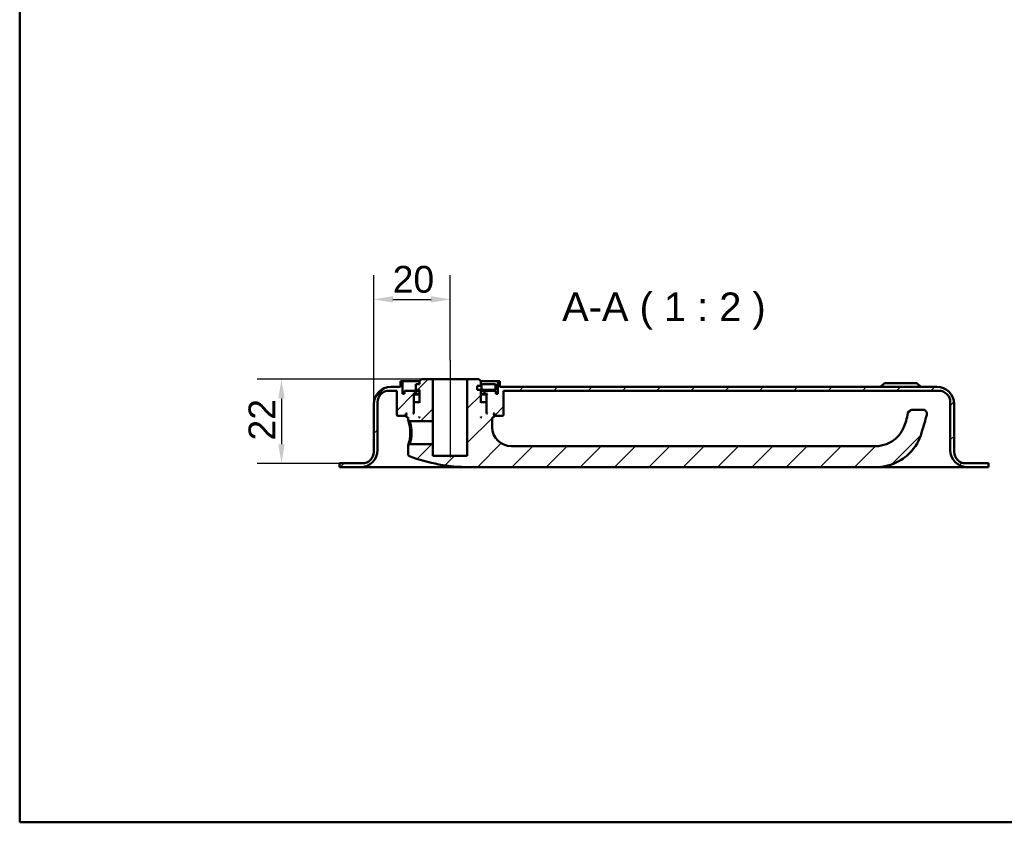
# Model space of a CAD drawing. Header units: millimetres. Extents: x 20 to 833, y 20 to 574.
# Tile 1 of 4: x 20 to 278, y 20 to 230. Entities that reach past the tile are written whole.
import ezdxf

# ---------------------------------------------------------------- set-up
doc = ezdxf.new("R2010")
doc.units = ezdxf.units.MM
doc.header["$LTSCALE"] = 2
for name, color, linetype, lineweight in [('Bemaßungen(DIN)', 7, 'Continuous', 25), ('Mittellinie(DIN)', 7, 'Continuous', 25), ('Sichtbare Kanten(DIN)', 7, 'Continuous', 50), ('Skizziergeometrie(DIN)', 7, 'Continuous', 50), ('Symbole(DIN)', 7, 'Continuous', 25)]:
    doc.layers.add(name, color=color, linetype=linetype, lineweight=lineweight)
doc.layers.add('Schraffur', color=179, linetype='Continuous', lineweight=9, true_color=0x1e1e47)
doc.styles.add('Aktuell-DINGroßer Text', font='arial.ttf')
doc.styles.add('STANDARD-DIN~0', font='arial.ttf')
doc.dimstyles.new('CAD-LAN', dxfattribs={"dimscale": 2, "dimtxt": 3.5, "dimasz": 2.5, "dimexe": 3.175, "dimexo": 0, "dimgap": 0.8, "dimtad": 1, "dimrnd": 1e-08, "dimtxsty": 'STANDARD-DIN~0', "dimcen": 0.09, "dimdle": 10, "dimclrd": 250, "dimclre": 250, "dimclrt": 250, "dimadec": 0, "dimazin": 2, "dimtfac": 1, "dimtmove": 0, "dimatfit": 3, "dimfxl": 1, "dimtolj": 1, "dimtzin": 0, "dimlwd": 25, "dimlwe": 25, "dimarcsym": 0})

# ---------------------------------------------------------------- blocks, each defined once
blk = doc.blocks.new('Ränder Standardrahmen')
at = {"layer": 'Skizziergeometrie(DIN)', "flags": 128}
blk.add_lwpolyline([(10, 10), (10, 287), (410, 287), (410, 10), (10, 10)], dxfattribs=at)
blk = doc.blocks.new('*D24')
at = {"layer": 'Bemaßungen(DIN)', "color": 250, "linetype": 'Continuous', "lineweight": 25, "true_color": 0x3f3f3f, "transparency": 16777216}
for p, q in [((112.75, 129.45), (112.75, 163.22)), ((132.75, 140.95), (132.75, 163.22)), ((117.75, 156.87), (127.75, 156.87))]:
    blk.add_line(p, q, dxfattribs=at)
at = {"layer": 'Bemaßungen(DIN)', "color": 250, "linetype": 'Continuous', "true_color": 0x3f3f3f, "transparency": 16777216}
for points in [[(117.75, 157.71), (117.75, 156.04), (112.75, 156.87)], [(127.75, 157.71), (127.75, 156.04), (132.75, 156.87)]]:
    blk.add_solid(points, dxfattribs=at)
at = {"layer": 'Defpoints', "color": 0, "linetype": 'Continuous', "transparency": 16777216}
for p in [(132.75, 156.87), (132.75, 140.95), (112.75, 129.45)]:
    blk.add_point(p, dxfattribs=at)
at = {"layer": 'Bemaßungen(DIN)', "color": 250, "linetype": 'Continuous', "lineweight": 25, "true_color": 0x3f3f3f, "transparency": 16777216, "insert": (117.69, 165.62), "char_height": 7, "attachment_point": 1, "style": 'STANDARD-DIN~0'}
blk.add_mtext('\\A1;20', dxfattribs=at)
blk = doc.blocks.new('*D25')
at = {"layer": 'Bemaßungen(DIN)', "color": 250, "linetype": 'Continuous', "lineweight": 25, "true_color": 0x3f3f3f, "transparency": 16777216}
for p, q in [((125.25, 135.95), (82.22, 135.95)), ((88.57, 130.95), (88.57, 118.95)), ((103.75, 113.95), (82.22, 113.95))]:
    blk.add_line(p, q, dxfattribs=at)
at = {"layer": 'Bemaßungen(DIN)', "color": 250, "linetype": 'Continuous', "true_color": 0x3f3f3f, "transparency": 16777216}
for points in [[(87.74, 130.95), (89.41, 130.95), (88.57, 135.95)], [(87.74, 118.95), (89.41, 118.95), (88.57, 113.95)]]:
    blk.add_solid(points, dxfattribs=at)
at = {"layer": 'Defpoints', "color": 0, "linetype": 'Continuous', "transparency": 16777216}
for p in [(125.25, 135.95), (88.57, 113.95), (103.75, 113.95)]:
    blk.add_point(p, dxfattribs=at)
at = {"layer": 'Bemaßungen(DIN)', "color": 250, "linetype": 'Continuous', "lineweight": 25, "true_color": 0x3f3f3f, "transparency": 16777216, "insert": (79.94, 119.92), "char_height": 7, "attachment_point": 1, "rotation": 90, "style": 'STANDARD-DIN~0'}
blk.add_mtext('\\A1;22', dxfattribs=at)

msp = doc.modelspace()

# ---------------------------------------------------------------- hatches: boundary and pattern name
at = {"layer": 'Schraffur'}
h = msp.add_hatch(dxfattribs=at)
h.set_pattern_fill('ANSI31', color=256, scale=50.8, style=0)
h.set_pattern_definition([(45, (0, 0), (-4.49013, 4.49013), [])])
edge = h.paths.add_edge_path()
edge.add_spline(control_points=[(121.747, 116.295), (121.749, 116.259), (121.753, 116.223), (121.768, 116.153), (121.78, 116.118), (121.826, 116.018), (121.867, 115.966), (121.957, 115.884), (122.012, 115.85), (122.071, 115.828)], knot_values=[-0.0531928, -0.0531928, -0.0531928, -0.0531928, -0.0447959, -0.0447959, -0.0363986, -0.0363986, -0.0190548, -0.0190548, -0.0000009, -0.0000009, -0.0000009, -0.0000009], degree=3, periodic=0)
edge.add_ellipse((137.747, 157.12), major_axis=(-15.675, -41.291), ratio=1, start_angle=0, end_angle=20.78805)
edge.add_line((137.747, 112.953), (244.247, 112.953))
edge.add_spline(control_points=[(244.247, 112.953), (245.3, 112.953), (246.354, 113.088), (248.393, 113.614), (249.381, 114.004), (251.755, 115.319), (253.035, 116.421), (255.607, 119.676), (256.125, 121.511), (256.753, 123.726), (257.178, 125.201), (257.601, 126.677)], knot_values=[-1.0345986, -1.0345986, -1.0345986, -1.0345986, -0.938232, -0.938232, -0.841905, -0.841905, -0.689939, -0.689939, -0.4605968, -0.4605968, 0, 0, 0, 0], degree=3, periodic=0)
edge.add_ellipse((256.64, 126.953), major_axis=(0.961, -0.276), ratio=1, start_angle=0, end_angle=106)
edge.add_line((256.64, 127.953), (253.64, 127.953))
edge.add_ellipse((253.64, 126.953), major_axis=(0, 1), ratio=1, start_angle=0, end_angle=76.78481)
edge.add_spline(control_points=[(252.666, 127.181), (252.306, 125.646), (252.026, 124.38), (251.109, 122.358), (250.558, 121.488), (248.893, 119.918), (248.004, 119.355), (246.138, 118.638), (245.191, 118.453), (244.247, 118.453)], knot_values=[-1.4743943, -1.4743943, -1.4743943, -1.4743943, -0.9712289, -0.9712289, -0.5989666, -0.5989666, -0.2834298, -0.2834298, 0, 0, 0, 0], degree=3, periodic=0)
edge.add_line((244.247, 118.453), (148.747, 118.453))
edge.add_ellipse((148.747, 123.453), major_axis=(0, -5), ratio=1, start_angle=270, end_angle=360, ccw=False)
edge.add_line((143.747, 123.453), (143.747, 125.953))
edge.add_line((143.747, 125.953), (144.047, 125.953))
edge.add_line((144.047, 125.953), (144.247, 126.153))
edge.add_line((144.247, 126.153), (144.247, 126.753))
edge.add_line((144.247, 126.753), (144.047, 126.953))
edge.add_line((144.047, 126.953), (144.347, 126.953))
edge.add_line((144.347, 126.953), (144.347, 126.453))
edge.add_line((144.347, 126.453), (144.447, 126.353))
edge.add_line((144.447, 126.353), (146.547, 126.353))
edge.add_line((146.547, 126.353), (146.747, 126.553))
edge.add_line((146.747, 126.553), (146.747, 132.953))
edge.add_line((146.747, 132.953), (260.747, 132.953))
edge.add_ellipse((260.747, 129.953), major_axis=(0, 3), ratio=1, start_angle=270, end_angle=360, ccw=False)
edge.add_line((263.747, 129.953), (263.747, 117.453))
edge.add_ellipse((268.247, 117.453), major_axis=(-4.5, 0), ratio=1, start_angle=0, end_angle=90)
edge.add_line((268.247, 112.953), (273.747, 112.953))
edge.add_line((273.747, 112.953), (273.747, 113.953))
edge.add_line((273.747, 113.953), (267.747, 113.953))
edge.add_ellipse((267.747, 116.953), major_axis=(0, -3), ratio=1, start_angle=270, end_angle=360, ccw=False)
edge.add_line((264.747, 116.953), (264.747, 129.453))
edge.add_ellipse((260.247, 129.453), major_axis=(4.5, 0), ratio=1, start_angle=0, end_angle=90)
edge.add_line((260.247, 133.953), (145.747, 133.953))
edge.add_line((145.747, 133.953), (145.747, 135.453))
edge.add_line((145.747, 135.453), (145.247, 135.453))
edge.add_line((145.247, 135.453), (145.247, 132.153))
edge.add_line((145.247, 132.153), (144.747, 132.153))
edge.add_line((144.747, 132.153), (144.747, 132.953))
edge.add_line((144.747, 132.953), (141.747, 132.953))
edge.add_line((141.747, 132.953), (141.747, 132.153))
edge.add_line((141.747, 132.153), (142.497, 132.153))
edge.add_line((142.497, 132.153), (142.297, 131.953))
edge.add_line((142.297, 131.953), (142.297, 127.153))
edge.add_line((142.297, 127.153), (142.497, 126.953))
edge.add_line((142.497, 126.953), (142.247, 126.953))
edge.add_line((142.247, 126.953), (142.247, 129.753))
edge.add_line((142.247, 129.753), (142.047, 129.953))
edge.add_line((142.047, 129.953), (140.947, 129.953))
edge.add_line((140.947, 129.953), (140.747, 129.753))
edge.add_line((140.747, 129.753), (140.747, 133.153))
edge.add_line((140.747, 133.153), (139.847, 133.153))
edge.add_line((139.847, 133.153), (139.847, 134.253))
edge.add_line((139.847, 134.253), (140.747, 134.253))
edge.add_line((140.747, 134.253), (140.747, 135.453))
edge.add_line((140.747, 135.453), (140.247, 135.953))
edge.add_line((140.247, 135.953), (137.247, 135.953))
edge.add_line((137.247, 135.953), (137.247, 115.953))
edge.add_line((137.247, 115.953), (128.247, 115.953))
edge.add_line((128.247, 115.953), (128.247, 118.953))
edge.add_line((128.247, 118.953), (122.118, 118.953))
edge.add_spline(control_points=[(122.118, 118.953), (122.056, 118.893), (121.995, 118.833), (121.871, 118.713), (121.808, 118.652), (121.747, 118.592)], knot_values=[-0.0518032, -0.0518032, -0.0518032, -0.0518032, -0.025988, -0.025988, 0, 0, 0, 0], degree=3, periodic=0)
edge.add_line((121.747, 118.592), (121.747, 116.295))
h.paths.add_polyline_path([(140.747, 126.153), (140.947, 125.953), (140.747, 125.953)], flags=0)
edge = h.paths.add_edge_path()
edge.add_ellipse((109.747, 116.953), major_axis=(3, 0), ratio=1, start_angle=270, end_angle=360)
edge.add_line((112.747, 116.953), (112.747, 129.453))
edge.add_ellipse((117.247, 129.453), major_axis=(0, 4.5), ratio=1, start_angle=0, end_angle=90, ccw=False)
edge.add_line((117.247, 133.953), (119.747, 133.953))
edge.add_line((119.747, 133.953), (119.747, 135.453))
edge.add_line((119.747, 135.453), (120.247, 135.453))
edge.add_line((120.247, 135.453), (120.247, 132.153))
edge.add_line((120.247, 132.153), (120.747, 132.153))
edge.add_line((120.747, 132.153), (120.747, 132.953))
edge.add_line((120.747, 132.953), (123.747, 132.953))
edge.add_line((123.747, 132.953), (123.747, 132.153))
edge.add_line((123.747, 132.153), (122.997, 132.153))
edge.add_line((122.997, 132.153), (123.197, 131.953))
edge.add_line((123.197, 131.953), (123.197, 127.153))
edge.add_line((123.197, 127.153), (122.997, 126.953))
edge.add_line((122.997, 126.953), (123.247, 126.953))
edge.add_line((123.247, 126.953), (123.247, 129.753))
edge.add_line((123.247, 129.753), (123.447, 129.953))
edge.add_line((123.447, 129.953), (124.547, 129.953))
edge.add_line((124.547, 129.953), (124.747, 129.753))
edge.add_line((124.747, 129.753), (124.747, 133.153))
edge.add_line((124.747, 133.153), (123.78, 133.153))
edge.add_line((123.78, 133.153), (123.78, 134.653))
edge.add_line((123.78, 134.653), (124.747, 134.653))
edge.add_line((124.747, 134.653), (124.747, 135.453))
edge.add_line((124.747, 135.453), (125.247, 135.953))
edge.add_line((125.247, 135.953), (128.247, 135.953))
edge.add_line((128.247, 135.953), (128.247, 124.953))
edge.add_line((128.247, 124.953), (122.119, 124.953))
edge.add_spline(control_points=[(122.119, 124.953), (122.058, 125.013), (121.996, 125.073), (121.872, 125.193), (121.81, 125.253), (121.747, 125.314)], knot_values=[-0.051974, -0.051974, -0.051974, -0.051974, -0.0261518, -0.0261518, -0.0001648, -0.0001648, -0.0001648, -0.0001648], degree=3, periodic=0)
edge.add_line((121.747, 125.314), (121.747, 125.953))
edge.add_line((121.747, 125.953), (121.447, 125.953))
edge.add_line((121.447, 125.953), (121.247, 126.153))
edge.add_line((121.247, 126.153), (121.247, 126.753))
edge.add_line((121.247, 126.753), (121.447, 126.953))
edge.add_line((121.447, 126.953), (121.147, 126.953))
edge.add_line((121.147, 126.953), (121.147, 126.453))
edge.add_line((121.147, 126.453), (121.047, 126.353))
edge.add_line((121.047, 126.353), (118.947, 126.353))
edge.add_line((118.947, 126.353), (118.747, 126.553))
edge.add_line((118.747, 126.553), (118.747, 132.953))
edge.add_line((118.747, 132.953), (116.747, 132.953))
edge.add_ellipse((116.747, 129.953), major_axis=(-3, 0), ratio=1, start_angle=270, end_angle=360)
edge.add_line((113.747, 129.953), (113.747, 117.453))
edge.add_ellipse((109.247, 117.453), major_axis=(0, -4.5), ratio=1, start_angle=0, end_angle=90, ccw=False)
edge.add_line((109.247, 112.953), (103.747, 112.953))
edge.add_line((103.747, 112.953), (103.747, 113.953))
edge.add_line((103.747, 113.953), (109.747, 113.953))
h.paths.add_polyline_path([(124.547, 125.953), (124.747, 126.153), (124.747, 125.953)], flags=0)

# ---------------------------------------------------------------- linework, layer by layer
at = {"layer": 'Mittellinie(DIN)', "linetype": 'Continuous'}
msp.add_line((132.747, 140.953), (132.747, 115.453), dxfattribs=at)
at = {"layer": 'Sichtbare Kanten(DIN)'}
for p, q in [((120.247, 135.453), (119.747, 135.453)), ((119.747, 135.453), (119.747, 133.953)), ((120.247, 132.153), (120.247, 135.453)), ((120.247, 135.453), (124.747, 135.453)), ((124.747, 134.653), (123.78, 134.653)), ((123.78, 134.653), (123.78, 133.153)), ((125.247, 135.953), (124.747, 135.453)), ((124.747, 135.453), (124.747, 134.653)), ((128.247, 135.953), (125.247, 135.953)), ((128.247, 124.953), (128.247, 135.953)), ((137.247, 135.953), (128.247, 135.953)), ((140.247, 135.953), (137.247, 135.953)), ((137.247, 135.953), (137.247, 115.953)), ((139.847, 133.153), (139.847, 134.253)), ((139.847, 134.253), (140.747, 134.253)), ((140.747, 135.453), (140.247, 135.953)), ((140.747, 134.253), (140.747, 135.453)), ((140.747, 135.453), (145.247, 135.453)), ((140.955, 134.653), (140.747, 134.653)), ((144.655, 134.653), (140.955, 134.653)), ((140.955, 134.653), (140.955, 133.153)), ((144.655, 134.653), (144.655, 133.153)), ((145.747, 135.453), (145.247, 135.453)), ((145.247, 135.453), (145.247, 132.153)), ((145.747, 133.953), (145.747, 135.453)), ((246.497, 134.953), (245.497, 133.953)), ((246.497, 134.953), (254.997, 134.953)), ((254.997, 134.953), (255.997, 133.953)), ((116.747, 132.953), (118.747, 132.953)), ((119.747, 133.953), (117.247, 133.953)), ((118.747, 132.953), (118.747, 126.553)), ((120.747, 132.153), (120.247, 132.153)), ((123.747, 132.953), (120.747, 132.953)), ((120.747, 132.953), (120.747, 132.153)), ((123.197, 131.953), (122.997, 132.153)), ((122.997, 132.153), (123.747, 132.153)), ((123.197, 127.153), (123.197, 131.953)), ((123.197, 131.953), (124.747, 131.953)), ((123.747, 132.153), (123.747, 132.953)), ((123.747, 132.953), (124.747, 132.953)), ((124.747, 132.153), (123.747, 132.153)), ((123.78, 133.153), (124.747, 133.153)), ((124.747, 133.153), (124.747, 129.753)), ((140.747, 133.153), (139.847, 133.153)), ((140.747, 129.753), (140.747, 133.153)), ((140.747, 133.153), (140.955, 133.153)), ((140.747, 132.953), (141.747, 132.953)), ((141.747, 132.153), (140.747, 132.153)), ((140.747, 131.953), (142.297, 131.953)), ((140.955, 133.153), (144.655, 133.153)), ((144.747, 132.953), (141.747, 132.953)), ((141.747, 132.953), (141.747, 132.153)), ((141.747, 132.153), (142.497, 132.153)), ((142.497, 132.153), (142.297, 131.953)), ((142.297, 131.953), (142.297, 127.153)), ((144.747, 132.153), (144.747, 132.953)), ((145.247, 132.153), (144.747, 132.153)), ((260.247, 133.953), (145.747, 133.953)), ((146.747, 126.553), (146.747, 132.953)), ((146.747, 132.953), (260.747, 132.953)), ((112.747, 129.453), (112.747, 116.953)), ((113.747, 117.453), (113.747, 129.953)), ((123.447, 129.953), (123.247, 129.753)), ((123.247, 129.753), (123.247, 126.953)), ((124.547, 129.953), (123.447, 129.953)), ((124.747, 129.753), (124.547, 129.953)), ((124.747, 129.953), (124.547, 129.953)), ((140.947, 129.953), (140.747, 129.753)), ((140.947, 129.953), (140.747, 129.953)), ((142.047, 129.953), (140.947, 129.953)), ((142.247, 129.753), (142.047, 129.953)), ((142.247, 126.953), (142.247, 129.753)), ((263.747, 129.953), (263.747, 117.453)), ((264.747, 116.953), (264.747, 129.453)), ((118.747, 126.553), (118.947, 126.353)), ((121.047, 126.353), (121.147, 126.453)), ((121.147, 126.453), (121.147, 126.953)), ((121.147, 126.953), (121.447, 126.953)), ((121.247, 126.453), (121.147, 126.453)), ((121.447, 126.953), (121.247, 126.753)), ((121.247, 126.753), (121.247, 126.153)), ((122.997, 126.953), (123.197, 127.153)), ((123.247, 126.953), (122.997, 126.953)), ((123.247, 127.153), (123.197, 127.153)), ((142.297, 127.153), (142.247, 127.153)), ((142.497, 126.953), (142.247, 126.953)), ((142.297, 127.153), (142.497, 126.953)), ((144.247, 126.753), (144.047, 126.953)), ((144.047, 126.953), (144.347, 126.953)), ((144.247, 126.153), (144.247, 126.753)), ((144.347, 126.453), (144.247, 126.453)), ((144.347, 126.953), (144.347, 126.453)), ((144.347, 126.453), (144.447, 126.353)), ((146.547, 126.353), (146.747, 126.553)), ((256.64, 127.953), (253.64, 127.953)), ((118.947, 126.353), (121.047, 126.353)), ((121.047, 126.353), (121.247, 126.353)), ((121.247, 126.153), (121.447, 125.953)), ((121.447, 125.953), (121.747, 125.953)), ((121.747, 125.953), (121.747, 125.314)), ((121.747, 125.314), (122.119, 124.953)), ((122.119, 124.953), (128.247, 124.953)), ((124.547, 125.953), (124.747, 126.153)), ((124.747, 125.953), (124.547, 125.953)), ((124.747, 126.153), (124.747, 125.953)), ((128.247, 124.953), (128.247, 118.953)), ((140.747, 126.153), (140.947, 125.953)), ((140.747, 125.953), (140.747, 126.153)), ((140.947, 125.953), (140.747, 125.953)), ((143.747, 123.453), (143.747, 125.953)), ((143.747, 125.953), (144.047, 125.953)), ((144.047, 125.953), (144.247, 126.153)), ((144.247, 126.353), (144.447, 126.353)), ((144.447, 126.353), (146.547, 126.353)), ((122.118, 118.953), (121.746, 118.592)), ((128.247, 118.953), (122.118, 118.953)), ((128.247, 115.953), (128.247, 118.953)), ((121.747, 118.592), (121.747, 116.295)), ((244.247, 118.453), (148.747, 118.453)), ((109.747, 113.953), (103.747, 113.953)), ((103.747, 113.953), (103.747, 112.953)), ((137.247, 115.953), (128.247, 115.953)), ((273.747, 113.953), (267.747, 113.953)), ((273.747, 112.953), (273.747, 113.953)), ((103.747, 112.953), (109.247, 112.953)), ((109.247, 112.953), (120.747, 112.953)), ((120.747, 112.953), (137.747, 112.953)), ((137.747, 112.953), (244.247, 112.953)), ((244.247, 112.953), (256.747, 112.953)), ((256.747, 112.953), (268.247, 112.953)), ((268.247, 112.953), (273.747, 112.953))]:
    msp.add_line(p, q, dxfattribs=at)
for centre, radius, start, end in [((117.247, 129.453), 4.5, 90, 180), ((116.747, 129.953), 3, 90, 180), ((260.247, 129.453), 4.5, 0, 90), ((260.747, 129.953), 3, 0, 90), ((253.64, 126.953), 1, 90, 166.78481), ((256.64, 126.953), 1, 344, 90), ((148.747, 123.453), 5, 180, 270), ((109.247, 117.453), 4.5, 270, 0), ((109.747, 116.953), 3, 270, 0), ((268.247, 117.453), 4.5, 180, 270), ((267.747, 116.953), 3, 180, 270), ((137.747, 157.12), 44.167, 249.21195, 270)]:
    msp.add_arc(centre, radius, start, end, dxfattribs=at)
for points, knots in [([(252.666, 127.181), (252.306, 125.646), (252.026, 124.38), (251.109, 122.358), (250.558, 121.488), (248.893, 119.918), (248.004, 119.355), (246.138, 118.638), (245.191, 118.453), (244.247, 118.453)], [-1.4743943, -1.4743943, -1.4743943, -1.4743943, -0.9712289, -0.9712289, -0.5989666, -0.5989666, -0.2834298, -0.2834298, 0, 0, 0, 0]), ([(244.247, 112.953), (245.3, 112.953), (246.354, 113.088), (248.393, 113.614), (249.381, 114.004), (251.755, 115.319), (253.035, 116.421), (255.607, 119.676), (256.125, 121.511), (256.753, 123.726), (257.178, 125.201), (257.601, 126.677)], [-1.0345986, -1.0345986, -1.0345986, -1.0345986, -0.938232, -0.938232, -0.841905, -0.841905, -0.689939, -0.689939, -0.4605968, -0.4605968, 0, 0, 0, 0]), ([(121.747, 125.314), (121.748, 125.313), (121.771, 125.242), (121.863, 124.946), (122.104, 124.081), (122.31, 122.962), (122.312, 121.953), (122.312, 121.953), (122.312, 121.953), (122.312, 121.953)], [-0.52855891, -0.52855891, -0.52855891, -0.52855891, -0.45322919, -0.33992189, -0.30215279, 0, 0, 0, 0.00002161, 0.00002161, 0.00002161, 0.00002161]), ([(122.665, 121.953), (122.665, 121.953), (122.665, 121.953), (122.665, 121.953), (122.663, 122.854), (122.486, 123.741), (122.328, 124.297), (122.309, 124.367), (122.289, 124.431), (122.271, 124.491), (122.216, 124.669), (122.172, 124.801), (122.146, 124.877), (122.128, 124.927), (122.119, 124.953), (122.119, 124.953)], [2.11504783, 2.11504783, 2.11504783, 2.11504783, 2.11506954, 2.11506954, 2.11506954, 2.41722233, 2.41722233, 2.41722233, 2.45499143, 2.45499143, 2.45499143, 2.56829872, 2.56829872, 2.56829872, 2.64387842, 2.64387842, 2.64387842, 2.64387842]), ([(122.312, 121.953), (122.313, 121.448), (122.223, 120.432), (121.953, 119.24), (121.774, 118.678), (121.746, 118.593), (121.746, 118.592)], [-2.11504792, -2.11504792, -2.11504792, -2.11504792, -1.96399314, -1.81291674, -1.66184035, -1.58650589, -1.58650589, -1.58650589, -1.58650589]), ([(122.118, 118.953), (122.118, 118.953), (122.127, 118.979), (122.145, 119.029), (122.18, 119.13), (122.249, 119.33), (122.327, 119.608), (122.405, 119.886), (122.492, 120.241), (122.557, 120.645), (122.622, 121.049), (122.665, 121.503), (122.665, 121.953)], [3.70156783, 3.70156783, 3.70156783, 3.70156783, 3.77690989, 3.77690989, 3.77690989, 3.92798628, 3.92798628, 3.92798628, 4.07906268, 4.07906268, 4.07906268, 4.23011736, 4.23011736, 4.23011736, 4.23011736]), ([(121.749, 116.295), (121.749, 116.259), (121.753, 116.223), (121.768, 116.153), (121.78, 116.118), (121.826, 116.018), (121.867, 115.966), (121.957, 115.884), (122.012, 115.85), (122.071, 115.827)], [-0.053192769, -0.053192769, -0.053192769, -0.053192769, -0.044795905, -0.044795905, -0.036398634, -0.036398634, -0.019054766, -0.019054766, -0.000000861, -0.000000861, -0.000000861, -0.000000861])]:
    msp.add_open_spline(points, degree=3, knots=knots, dxfattribs=at)

# ---------------------------------------------------------------- block references
at = {"xscale": 2, "yscale": 2, "zscale": 2}
msp.add_blockref('Ränder Standardrahmen', (0, 0), dxfattribs=at)

# ---------------------------------------------------------------- texts
at = {"layer": 'Symbole(DIN)', "color": 7, "insert": (162.074, 148.953), "char_height": 7.4676, "attachment_point": 7, "style": 'Aktuell-DINGroßer Text'}
msp.add_mtext('A-A ( 1 : 2 )', dxfattribs=at)

# ---------------------------------------------------------------- dimensions: what is measured, and where the dimension line sits
at = {"layer": 'Bemaßungen(DIN)', "color": 250, "linetype": 'Continuous', "lineweight": 25, "true_color": 0x3f3f3f}
for base, p1, p2, angle, picture, middle in [((132.747, 156.873), (112.747, 129.453), (132.747, 140.953), 180, '*D24', (122.747, 156.873)), ((88.573, 113.953), (125.247, 135.953), (103.747, 113.953), 90, '*D25', (88.573, 124.953))]:
    dim = msp.add_linear_dim(base=base, p1=p1, p2=p2, angle=angle, dimstyle='CAD-LAN', override={"dimgap": 0.8, "dimdec": 2, "dimtol": 0, "dimlim": 0, "dimtp": 0, "dimtm": 0, "dimtdec": 2, "dimtofl": 0, "dimatfit": 1}, dxfattribs=at)
    dim.commit()
    dim.dimension.update_dxf_attribs({"geometry": picture, "text_midpoint": middle, "dimtype": 160})

doc.saveas('drawing.dxf')
